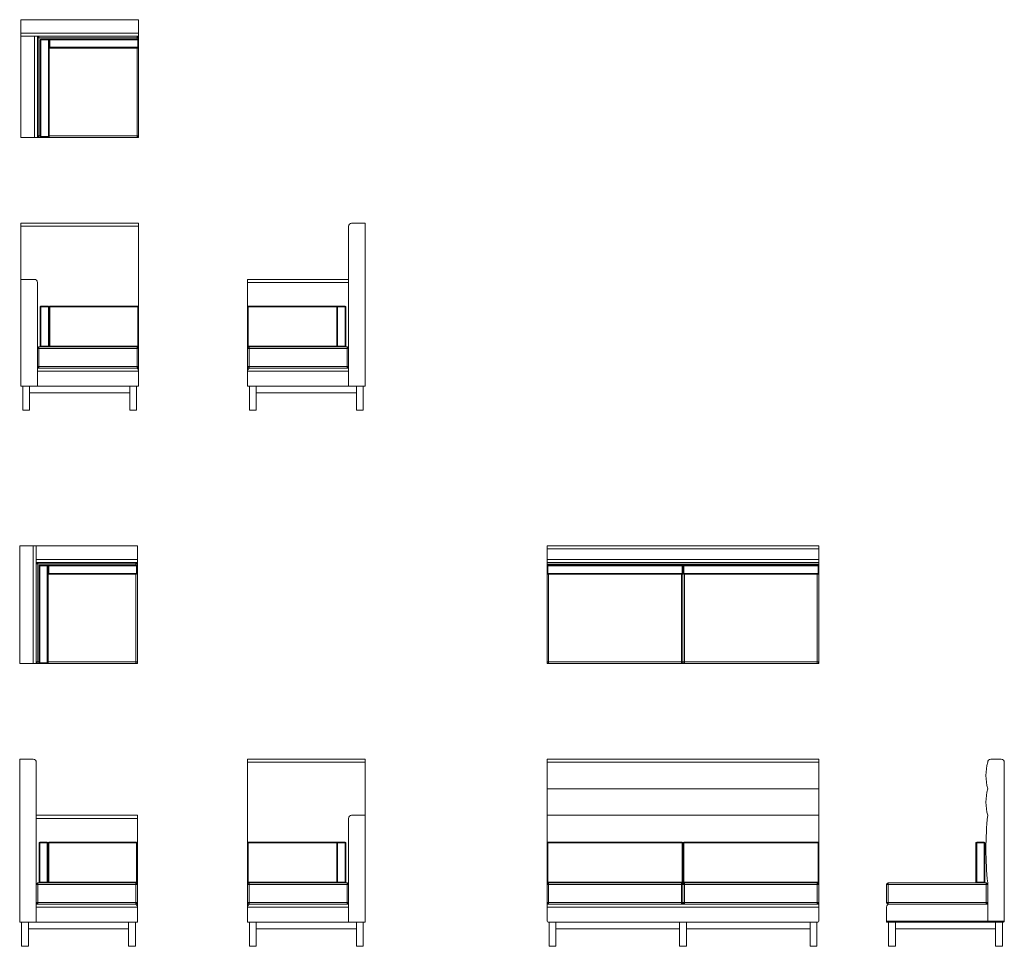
# Model space of a CAD drawing. Header units: millimetres. Extents: x 71 to 61091, y -7 to 19089.
# Tile 3 of 10: x 6887 to 13412, y 5893 to 12034. Entities that reach past the tile are written whole.
import ezdxf

# ---------------------------------------------------------------- set-up
doc = ezdxf.new("R2010")
doc.units = ezdxf.units.MM

msp = doc.modelspace()

# ---------------------------------------------------------------- linework, layer by layer
at = {"color": 7, "linetype": 'Continuous', "lineweight": 15}
for p, q in [((7674.9, 12033.8), (6894.9, 12033.8)), ((6894.9, 12033.8), (6894.9, 11943.8)), ((7674.9, 11943.8), (7674.9, 12033.8)), ((6894.9, 11943.8), (7674.9, 11943.8)), ((6894.9, 11923.8), (6894.9, 11943.8)), ((7674.9, 11943.8), (7674.9, 11923.8)), ((7674.9, 11923.8), (6894.9, 11923.8)), ((6894.9, 11253.8), (6894.9, 11923.8)), ((6984.9, 11253.8), (6984.9, 11923.8)), ((7004.9, 11923.8), (7004.9, 11253.8)), ((7004.9, 11913.8), (7014.9, 11913.8)), ((7014.9, 11923.8), (7014.9, 11913.8)), ((7664.9, 11913.8), (7014.9, 11913.8)), ((7014.9, 11913.8), (7014.9, 11263.8)), ((7022.9, 11258.8), (7022.9, 11900.8)), ((7022.9, 11900.8), (7027.9, 11900.8)), ((7027.9, 11905.8), (7077.9, 11905.8)), ((7027.9, 11900.8), (7027.9, 11905.8)), ((7027.9, 11900.8), (7027.9, 11258.8)), ((7077.9, 11900.8), (7027.9, 11900.8)), ((7077.9, 11905.8), (7077.9, 11900.8)), ((7077.9, 11258.8), (7077.9, 11900.8)), ((7077.9, 11900.8), (7082.9, 11900.8)), ((7082.9, 11900.8), (7087.9, 11900.8)), ((7082.9, 11850.8), (7082.9, 11900.8)), ((7082.9, 11900.8), (7082.9, 11258.8)), ((7087.9, 11900.8), (7087.9, 11905.8)), ((7087.9, 11905.8), (7669.9, 11905.8)), ((7087.9, 11900.8), (7087.9, 11850.8)), ((7669.9, 11900.8), (7087.9, 11900.8)), ((7664.9, 11913.8), (7664.9, 11923.8)), ((7664.9, 11913.8), (7674.9, 11913.8)), ((7669.9, 11900.8), (7669.9, 11905.8)), ((7669.9, 11850.8), (7669.9, 11900.8)), ((7669.9, 11900.8), (7674.9, 11900.8)), ((7674.9, 11923.8), (7674.9, 11913.8)), ((7674.9, 11913.8), (7674.9, 11900.8)), ((7674.9, 11900.8), (7674.9, 11850.8)), ((7087.9, 11850.8), (7082.9, 11850.8)), ((7087.9, 11850.8), (7669.9, 11850.8)), ((7087.9, 11845.8), (7087.9, 11850.8)), ((7669.9, 11845.8), (7087.9, 11845.8)), ((7674.9, 11850.8), (7669.9, 11850.8)), ((7669.9, 11845.8), (7669.9, 11850.8)), ((7674.9, 11850.8), (7674.9, 11263.8)), ((6894.9, 11253.8), (6984.9, 11253.8)), ((7004.9, 11253.8), (6984.9, 11253.8)), ((7004.9, 11263.8), (7014.9, 11263.8)), ((7014.9, 11253.8), (7004.9, 11253.8)), ((7014.9, 11253.8), (7014.9, 11263.8)), ((7027.9, 11253.8), (7014.9, 11253.8)), ((7022.9, 11258.8), (7027.9, 11258.8)), ((7027.9, 11258.8), (7077.9, 11258.8)), ((7027.9, 11253.8), (7027.9, 11258.8)), ((7077.9, 11253.8), (7027.9, 11253.8)), ((7077.9, 11258.8), (7082.9, 11258.8)), ((7077.9, 11258.8), (7077.9, 11253.8)), ((7664.9, 11253.8), (7077.9, 11253.8)), ((7664.9, 11263.8), (7674.9, 11263.8)), ((7664.9, 11263.8), (7664.9, 11253.8)), ((7674.9, 11253.8), (7664.9, 11253.8)), ((7674.9, 11253.8), (7672, 11256.7)), ((7674.9, 11263.8), (7674.9, 11253.8)), ((6894.9, 10685.2), (7674.9, 10685.2)), ((6894.9, 10665.2), (6894.9, 10685.2)), ((7674.9, 10665.2), (6894.9, 10665.2)), ((6894.9, 10313.2), (6894.9, 10665.2)), ((7674.9, 10685.2), (7674.9, 10665.2)), ((7674.9, 10665.2), (7674.9, 10130.2)), ((9067, 10665.2), (9067, 9605.2)), ((9087, 10685.2), (9177, 10685.2)), ((9177, 10685.2), (9177, 9605.2)), ((6894.9, 10313.2), (6894.9, 9605.2)), ((6894.9, 10313.2), (6984.9, 10313.2)), ((8397, 10293.2), (8397, 10313.2)), ((8397, 10313.2), (9067, 10313.2)), ((7004.9, 10293.2), (7004.9, 9605.2)), ((8397, 10293.2), (8397, 10130.2)), ((9067, 10293.2), (8397, 10293.2)), ((7027.9, 10130.2), (7022.9, 10130.2)), ((7022.9, 9870.2), (7022.9, 10130.2)), ((7027.9, 10130.2), (7027.9, 10135.2)), ((7027.9, 10135.2), (7077.9, 10135.2)), ((7027.9, 10130.2), (7027.9, 9870.2)), ((7077.9, 10130.2), (7027.9, 10130.2)), ((7077.9, 10135.2), (7077.9, 10130.2)), ((7082.9, 10130.2), (7077.9, 10130.2)), ((7077.9, 9870.2), (7077.9, 10130.2)), ((7087.9, 10130.2), (7082.9, 10130.2)), ((7082.9, 10130.2), (7082.9, 9870.2)), ((7087.9, 10130.2), (7087.9, 10135.2)), ((7087.9, 10135.2), (7669.9, 10135.2)), ((7087.9, 10130.2), (7087.9, 9870.2)), ((7669.9, 10130.2), (7087.9, 10130.2)), ((7669.9, 10130.2), (7669.9, 10135.2)), ((7669.9, 9870.2), (7669.9, 10130.2)), ((7674.9, 10130.2), (7669.9, 10130.2)), ((7674.9, 10130.2), (7674.9, 9870.2)), ((8397, 9870.2), (8397, 10130.2)), ((8402, 10130.2), (8397, 10130.2)), ((8402, 10135.2), (8994, 10135.2)), ((8402, 10135.2), (8402, 10130.2)), ((8402, 10130.2), (8402, 9870.2)), ((8994, 10130.2), (8989, 10130.2)), ((8989, 9870.2), (8989, 10130.2)), ((8994, 10135.2), (9044, 10135.2)), ((8994, 10130.2), (8994, 10135.2)), ((8994, 10130.2), (8994, 9870.2)), ((9044, 10130.2), (8994, 10130.2)), ((9044, 10135.2), (9044, 10130.2)), ((9044, 9870.2), (9044, 10130.2)), ((9049, 10130.2), (9044, 10130.2)), ((9049, 10130.2), (9049, 9870.2)), ((7004.9, 9855.2), (7014.9, 9855.2)), ((7014.9, 9855.2), (7014.9, 9865.2)), ((7014.9, 9865.2), (7027.9, 9865.2)), ((7014.9, 9855.2), (7014.9, 9735.2)), ((7664.9, 9855.2), (7014.9, 9855.2)), ((7027.9, 9870.2), (7022.9, 9870.2)), ((7027.9, 9865.2), (7027.9, 9870.2)), ((7027.9, 9870.2), (7077.9, 9870.2)), ((7077.9, 9865.2), (7027.9, 9865.2)), ((7077.9, 9870.2), (7077.9, 9865.2)), ((7082.9, 9870.2), (7077.9, 9870.2)), ((7077.9, 9865.2), (7664.9, 9865.2)), ((7087.9, 9870.2), (7082.9, 9870.2)), ((7087.9, 9870.2), (7669.9, 9870.2)), ((7087.9, 9865.2), (7087.9, 9870.2)), ((7669.9, 9865.2), (7664.9, 9865.2)), ((7664.9, 9865.2), (7664.9, 9855.2)), ((7664.9, 9735.2), (7664.9, 9855.2)), ((7664.9, 9855.2), (7674.9, 9855.2)), ((7674.9, 9870.2), (7669.9, 9870.2)), ((7669.9, 9865.2), (7669.9, 9870.2)), ((7674.9, 9870.2), (7674.9, 9855.2)), ((7674.9, 9855.2), (7674.9, 9735.2)), ((8402, 9870.2), (8397, 9870.2)), ((8397, 9870.2), (8397, 9855.2)), ((8397, 9735.2), (8397, 9855.2)), ((8397, 9855.2), (8407, 9855.2)), ((8402, 9870.2), (8402, 9865.2)), ((8407, 9865.2), (8402, 9865.2)), ((8407, 9865.2), (8994, 9865.2)), ((8407, 9865.2), (8407, 9855.2)), ((8407, 9855.2), (8407, 9735.2)), ((9057, 9855.2), (8407, 9855.2)), ((8994, 9870.2), (8989, 9870.2)), ((8994, 9865.2), (8994, 9870.2)), ((8994, 9870.2), (9044, 9870.2)), ((9044, 9865.2), (8994, 9865.2)), ((9044, 9870.2), (9044, 9865.2)), ((9049, 9870.2), (9044, 9870.2)), ((9044, 9865.2), (9057, 9865.2)), ((9057, 9865.2), (9057, 9855.2)), ((9057, 9735.2), (9057, 9855.2)), ((9057, 9855.2), (9067, 9855.2)), ((7004.9, 9735.2), (7014.9, 9735.2)), ((7004.9, 9725.2), (7014.9, 9725.2)), ((7014.9, 9725.2), (7014.9, 9735.2)), ((7014.9, 9735.2), (7664.9, 9735.2)), ((7664.9, 9725.2), (7014.9, 9725.2)), ((7664.9, 9735.2), (7664.9, 9725.2)), ((7664.9, 9735.2), (7674.9, 9735.2)), ((7674.9, 9735.2), (7674.9, 9705.2)), ((8397, 9735.2), (8407, 9735.2)), ((8397, 9735.2), (8397, 9705.2)), ((8407, 9735.2), (9057, 9735.2)), ((8407, 9735.2), (8407, 9725.2)), ((9057, 9725.2), (8407, 9725.2)), ((9057, 9735.2), (9067, 9735.2)), ((9057, 9735.2), (9057, 9725.2)), ((9057, 9725.2), (9067, 9725.2)), ((7674.9, 9705.2), (7004.9, 9705.2)), ((7004.9, 9705.2), (7004.9, 9605.2)), ((7674.9, 9705.2), (7674.9, 9605.2)), ((9067, 9705.2), (8397, 9705.2)), ((8397, 9705.2), (8397, 9605.2)), ((9067, 9705.2), (9067, 9605.2)), ((6894.9, 9605.2), (7004.9, 9605.2)), ((6907.9, 9605.2), (6907.9, 9445.2)), ((6952.9, 9605.2), (6952.9, 9560.2)), ((6952.9, 9605.2), (6952.9, 9445.2)), ((7004.9, 9605.2), (7674.9, 9605.2)), ((7616.9, 9605.2), (7616.9, 9560.2)), ((7616.9, 9605.2), (7616.9, 9445.2)), ((7661.9, 9605.2), (7661.9, 9445.2)), ((8397, 9605.2), (9067, 9605.2)), ((8410, 9605.2), (8410, 9445.2)), ((8455, 9560.2), (8455, 9605.2)), ((8455, 9605.2), (8455, 9445.2)), ((9067, 9605.2), (9177, 9605.2)), ((9119, 9560.2), (9119, 9605.2)), ((9119, 9605.2), (9119, 9445.2)), ((9164, 9605.2), (9164, 9445.2)), ((7616.9, 9560.2), (6952.9, 9560.2)), ((8455, 9560.2), (9119, 9560.2)), ((6907.9, 9445.2), (6952.9, 9445.2)), ((7616.9, 9445.2), (7661.9, 9445.2)), ((8410, 9445.2), (8455, 9445.2)), ((9119, 9445.2), (9164, 9445.2)), ((6887.2, 8547.8), (6887.2, 7767.8)), ((6977.2, 8547.8), (6887.2, 8547.8)), ((6977.2, 7767.8), (6977.2, 8547.8)), ((6977.2, 8547.8), (6997.2, 8547.8)), ((6997.2, 8547.8), (6997.2, 7767.8)), ((6997.2, 8547.8), (7667.2, 8547.8)), ((7667.2, 8547.8), (7667.2, 8457.8)), ((10382.3, 8527.8), (10382.3, 8547.8)), ((10382.3, 8547.8), (12182.3, 8547.8)), ((12182.3, 8547.8), (12182.3, 8527.8)), ((10382.3, 8527.8), (10382.3, 8457.8)), ((12182.3, 8527.8), (10382.3, 8527.8)), ((12182.3, 8457.8), (12182.3, 8527.8)), ((6997.2, 8457.8), (7667.2, 8457.8)), ((7667.2, 8437.8), (6997.2, 8437.8)), ((6997.2, 8427.8), (7007.2, 8427.8)), ((7007.2, 8437.8), (7007.2, 8427.8)), ((7657.2, 8427.8), (7007.2, 8427.8)), ((7007.2, 8427.8), (7007.2, 7777.8)), ((7020.2, 8419.8), (7070.2, 8419.8)), ((7020.2, 8414.8), (7020.2, 8419.8)), ((7070.2, 8419.8), (7070.2, 8414.8)), ((7080.2, 8414.8), (7080.2, 8419.8)), ((7080.2, 8419.8), (7662.2, 8419.8)), ((7657.2, 8427.8), (7657.2, 8437.8)), ((7657.2, 8427.8), (7667.2, 8427.8)), ((7662.2, 8414.8), (7662.2, 8419.8)), ((7667.2, 8457.8), (7667.2, 8437.8)), ((7667.2, 8437.8), (7667.2, 8427.8)), ((7667.2, 8427.8), (7667.2, 8414.8)), ((10382.3, 8457.8), (12182.3, 8457.8)), ((10382.3, 8437.8), (10382.3, 8457.8)), ((12182.3, 8437.8), (10382.3, 8437.8)), ((10382.3, 8425.8), (10382.3, 8437.8)), ((10382.3, 8425.8), (12182.3, 8425.8)), ((10382.3, 8414.8), (10382.3, 8425.8)), ((10387.3, 8419.8), (11277.3, 8419.8)), ((10387.3, 8419.8), (10387.3, 8414.8)), ((11277.3, 8419.8), (11277.3, 8414.8)), ((11282.3, 8425.8), (11282.3, 8414.8)), ((11287.3, 8419.8), (11287.3, 8414.8)), ((11287.3, 8419.8), (12177.3, 8419.8)), ((11292.3, 8437.8), (12172.3, 8437.8)), ((12177.3, 8419.8), (12177.3, 8414.8)), ((12182.3, 8457.8), (12182.3, 8437.8)), ((12182.3, 8425.8), (12182.3, 8437.8)), ((12182.3, 8425.8), (12182.3, 8414.8)), ((7015.2, 7772.8), (7015.2, 8414.8)), ((7015.2, 8414.8), (7020.2, 8414.8)), ((7020.2, 8414.8), (7020.2, 7772.8)), ((7070.2, 8414.8), (7020.2, 8414.8)), ((7070.2, 7772.8), (7070.2, 8414.8)), ((7070.2, 8414.8), (7075.2, 8414.8)), ((7075.2, 8414.8), (7080.2, 8414.8)), ((7075.2, 8364.8), (7075.2, 8414.8)), ((7075.2, 8414.8), (7075.2, 7772.8)), ((7080.2, 8364.8), (7075.2, 8364.8)), ((7080.2, 8414.8), (7080.2, 8364.8)), ((7662.2, 8414.8), (7080.2, 8414.8)), ((7080.2, 8364.8), (7662.2, 8364.8)), ((7080.2, 8359.8), (7080.2, 8364.8)), ((7662.2, 8359.8), (7080.2, 8359.8)), ((7662.2, 8364.8), (7662.2, 8414.8)), ((7662.2, 8414.8), (7667.2, 8414.8)), ((7667.2, 8364.8), (7662.2, 8364.8)), ((7662.2, 8359.8), (7662.2, 8364.8)), ((7667.2, 8414.8), (7667.2, 8364.8)), ((7667.2, 8364.8), (7667.2, 7777.8)), ((10382.3, 8364.8), (10382.3, 8414.8)), ((10382.3, 8414.8), (10387.3, 8414.8)), ((10387.3, 8364.8), (10382.3, 8364.8)), ((10382.3, 7777.8), (10382.3, 8364.8)), ((10387.3, 8414.8), (10387.3, 8364.8)), ((11277.3, 8414.8), (10387.3, 8414.8)), ((10387.3, 8364.8), (11277.3, 8364.8)), ((10387.3, 8364.8), (10387.3, 8359.8)), ((11277.3, 8359.8), (10387.3, 8359.8)), ((11277.3, 8414.8), (11282.3, 8414.8)), ((11277.3, 8364.8), (11277.3, 8414.8)), ((11282.3, 8364.8), (11277.3, 8364.8)), ((11277.3, 8364.8), (11277.3, 8359.8)), ((11282.3, 8414.8), (11282.3, 8364.8)), ((11282.3, 8414.8), (11287.3, 8414.8)), ((11287.3, 8364.8), (11282.3, 8364.8)), ((11282.3, 8364.8), (11282.3, 7777.8)), ((11287.3, 8414.8), (11287.3, 8364.8)), ((12177.3, 8414.8), (11287.3, 8414.8)), ((11287.3, 8364.8), (12177.3, 8364.8)), ((11287.3, 8364.8), (11287.3, 8359.8)), ((12177.3, 8359.8), (11287.3, 8359.8)), ((12177.3, 8364.8), (12177.3, 8414.8)), ((12177.3, 8414.8), (12182.3, 8414.8)), ((12182.3, 8364.8), (12177.3, 8364.8)), ((12177.3, 8364.8), (12177.3, 8359.8)), ((12182.3, 8414.8), (12182.3, 8364.8)), ((12182.3, 8364.8), (12182.3, 7777.8)), ((6887.2, 7767.8), (6977.2, 7767.8)), ((6997.2, 7767.8), (6977.2, 7767.8)), ((6997.2, 7777.8), (7007.2, 7777.8)), ((7007.2, 7767.8), (6997.2, 7767.8)), ((7007.2, 7767.8), (7007.2, 7777.8)), ((7020.2, 7767.8), (7007.2, 7767.8)), ((7015.2, 7772.8), (7020.2, 7772.8)), ((7020.2, 7772.8), (7070.2, 7772.8)), ((7020.2, 7767.8), (7020.2, 7772.8)), ((7070.2, 7767.8), (7020.2, 7767.8)), ((7070.2, 7772.8), (7075.2, 7772.8)), ((7070.2, 7772.8), (7070.2, 7767.8)), ((7657.2, 7767.8), (7070.2, 7767.8)), ((7657.2, 7777.8), (7667.2, 7777.8)), ((7657.2, 7777.8), (7657.2, 7767.8)), ((7667.2, 7767.8), (7657.2, 7767.8)), ((7667.2, 7767.8), (7664.3, 7770.7)), ((7667.2, 7777.8), (7667.2, 7767.8)), ((10392.3, 7777.8), (10382.3, 7777.8)), ((10382.3, 7767.8), (10382.3, 7777.8)), ((10392.3, 7767.8), (10382.3, 7767.8)), ((10392.3, 7777.8), (11272.3, 7777.8)), ((10392.3, 7777.8), (10392.3, 7767.8)), ((11272.3, 7767.8), (10392.3, 7767.8)), ((11282.3, 7777.8), (11272.3, 7777.8)), ((11272.3, 7777.8), (11272.3, 7767.8)), ((11292.3, 7767.8), (11272.3, 7767.8)), ((11292.3, 7777.8), (11282.3, 7777.8)), ((11292.3, 7777.8), (12172.3, 7777.8)), ((11292.3, 7777.8), (11292.3, 7767.8)), ((12172.3, 7767.8), (11292.3, 7767.8)), ((12182.3, 7777.8), (12172.3, 7777.8)), ((12172.3, 7777.8), (12172.3, 7767.8)), ((12182.3, 7767.8), (12172.3, 7767.8)), ((12182.3, 7777.8), (12182.3, 7767.8)), ((6887.2, 7133.5), (6887.2, 6053.5)), ((6887.2, 7133.5), (6977.2, 7133.5)), ((6997.2, 7113.5), (6997.2, 6053.5)), ((8397, 7133.5), (9177, 7133.5)), ((8397, 7113.5), (8397, 7133.5)), ((9177, 7113.5), (8397, 7113.5)), ((8397, 7113.5), (8397, 6578.5)), ((9177, 7133.5), (9177, 7113.5)), ((9177, 7113.5), (9177, 6761.5)), ((10382.3, 7133.5), (12182.3, 7133.5)), ((10382.3, 7113.5), (10382.3, 7133.5)), ((12182.3, 7113.5), (10382.3, 7113.5)), ((10382.3, 6937.5), (10382.3, 7113.5)), ((12182.3, 7133.5), (12182.3, 7113.5)), ((12182.3, 6937.5), (12182.3, 7113.5)), ((13321.8, 7133.5), (13391.8, 7133.5)), ((13411.8, 7113.5), (13411.8, 6059.5)), ((12182.3, 6937.5), (10382.3, 6937.5)), ((10382.3, 6761.5), (10382.3, 6937.5)), ((12182.3, 6761.5), (12182.3, 6937.5)), ((6997.2, 6761.5), (7667.2, 6761.5)), ((7667.2, 6741.5), (6997.2, 6741.5)), ((7667.2, 6761.5), (7667.2, 6741.5)), ((7667.2, 6741.5), (7667.2, 6578.5)), ((9067, 6741.5), (9067, 6053.5)), ((9177, 6761.5), (9087, 6761.5)), ((9177, 6761.5), (9177, 6053.5)), ((12182.3, 6761.5), (10382.3, 6761.5)), ((10382.3, 6578.5), (10382.3, 6761.5)), ((12182.3, 6578.5), (12182.3, 6761.5)), ((7020.2, 6578.5), (7015.2, 6578.5)), ((7015.2, 6318.5), (7015.2, 6578.5)), ((7020.2, 6578.5), (7020.2, 6583.5)), ((7020.2, 6583.5), (7070.2, 6583.5)), ((7020.2, 6578.5), (7020.2, 6318.5)), ((7070.2, 6578.5), (7020.2, 6578.5)), ((7070.2, 6583.5), (7070.2, 6578.5)), ((7075.2, 6578.5), (7070.2, 6578.5)), ((7070.2, 6318.5), (7070.2, 6578.5)), ((7080.2, 6578.5), (7075.2, 6578.5)), ((7075.2, 6578.5), (7075.2, 6318.5)), ((7080.2, 6578.5), (7080.2, 6583.5)), ((7080.2, 6583.5), (7662.2, 6583.5)), ((7080.2, 6578.5), (7080.2, 6318.5)), ((7662.2, 6578.5), (7080.2, 6578.5)), ((7662.2, 6578.5), (7662.2, 6583.5)), ((7662.2, 6318.5), (7662.2, 6578.5)), ((7667.2, 6578.5), (7662.2, 6578.5)), ((7667.2, 6578.5), (7667.2, 6318.5)), ((8402, 6578.5), (8397, 6578.5)), ((8397, 6318.5), (8397, 6578.5)), ((8402, 6583.5), (8994, 6583.5)), ((8402, 6583.5), (8402, 6578.5)), ((8402, 6578.5), (8402, 6318.5)), ((8994, 6578.5), (8989, 6578.5)), ((8989, 6318.5), (8989, 6578.5)), ((8994, 6583.5), (9044, 6583.5)), ((8994, 6578.5), (8994, 6583.5)), ((8994, 6578.5), (8994, 6318.5)), ((9044, 6578.5), (8994, 6578.5)), ((9044, 6583.5), (9044, 6578.5)), ((9044, 6318.5), (9044, 6578.5)), ((9049, 6578.5), (9044, 6578.5)), ((9049, 6578.5), (9049, 6318.5)), ((10387.3, 6578.5), (10382.3, 6578.5)), ((10382.3, 6318.5), (10382.3, 6578.5)), ((10387.3, 6583.5), (10387.3, 6578.5)), ((10387.3, 6583.5), (11277.3, 6583.5)), ((11277.3, 6578.5), (10387.3, 6578.5)), ((10387.3, 6578.5), (10387.3, 6318.5)), ((11277.3, 6583.5), (11277.3, 6578.5)), ((11282.3, 6578.5), (11277.3, 6578.5)), ((11277.3, 6318.5), (11277.3, 6578.5)), ((11282.3, 6578.5), (11282.3, 6318.5)), ((11287.3, 6578.5), (11282.3, 6578.5)), ((11287.3, 6583.5), (11287.3, 6578.5)), ((11287.3, 6583.5), (12177.3, 6583.5)), ((12177.3, 6578.5), (11287.3, 6578.5)), ((11287.3, 6578.5), (11287.3, 6318.5)), ((12177.3, 6583.5), (12177.3, 6578.5)), ((12182.3, 6578.5), (12177.3, 6578.5)), ((12177.3, 6318.5), (12177.3, 6578.5)), ((12182.3, 6578.5), (12182.3, 6318.5)), ((13223.8, 6318.5), (13223.8, 6578.5)), ((13228.8, 6578.5), (13223.8, 6578.5)), ((13228.8, 6578.5), (13228.8, 6583.5)), ((13228.8, 6583.5), (13278.8, 6583.5)), ((13228.8, 6578.5), (13228.8, 6318.5)), ((13278.8, 6578.5), (13228.8, 6578.5)), ((13278.8, 6583.5), (13278.8, 6578.5)), ((13278.8, 6318.5), (13278.8, 6578.5)), ((13283.8, 6578.5), (13278.8, 6578.5)), ((13283.8, 6578.5), (13283.8, 6318.5)), ((6997.2, 6303.5), (7007.2, 6303.5)), ((7007.2, 6303.5), (7007.2, 6313.5)), ((7007.2, 6313.5), (7020.2, 6313.5)), ((7007.2, 6303.5), (7007.2, 6183.5)), ((7657.2, 6303.5), (7007.2, 6303.5)), ((7020.2, 6318.5), (7015.2, 6318.5)), ((7020.2, 6313.5), (7020.2, 6318.5)), ((7020.2, 6318.5), (7070.2, 6318.5)), ((7070.2, 6313.5), (7020.2, 6313.5)), ((7070.2, 6318.5), (7070.2, 6313.5)), ((7075.2, 6318.5), (7070.2, 6318.5)), ((7070.2, 6313.5), (7657.2, 6313.5)), ((7080.2, 6318.5), (7075.2, 6318.5)), ((7080.2, 6318.5), (7662.2, 6318.5)), ((7080.2, 6313.5), (7080.2, 6318.5)), ((7662.2, 6313.5), (7657.2, 6313.5)), ((7657.2, 6313.5), (7657.2, 6303.5)), ((7657.2, 6183.5), (7657.2, 6303.5)), ((7657.2, 6303.5), (7667.2, 6303.5)), ((7667.2, 6318.5), (7662.2, 6318.5)), ((7662.2, 6313.5), (7662.2, 6318.5)), ((7667.2, 6318.5), (7667.2, 6303.5)), ((7667.2, 6303.5), (7667.2, 6183.5)), ((8402, 6318.5), (8397, 6318.5)), ((8397, 6318.5), (8397, 6303.5)), ((8397, 6303.5), (8407, 6303.5)), ((8397, 6183.5), (8397, 6303.5)), ((8402, 6318.5), (8402, 6313.5)), ((8407, 6313.5), (8402, 6313.5)), ((8407, 6313.5), (8994, 6313.5)), ((8407, 6313.5), (8407, 6303.5)), ((8407, 6303.5), (8407, 6183.5)), ((9057, 6303.5), (8407, 6303.5)), ((8994, 6318.5), (8989, 6318.5)), ((8994, 6313.5), (8994, 6318.5)), ((8994, 6318.5), (9044, 6318.5)), ((9044, 6313.5), (8994, 6313.5)), ((9044, 6318.5), (9044, 6313.5)), ((9049, 6318.5), (9044, 6318.5)), ((9044, 6313.5), (9057, 6313.5)), ((9057, 6313.5), (9057, 6303.5)), ((9057, 6183.5), (9057, 6303.5)), ((9057, 6303.5), (9067, 6303.5)), ((10387.3, 6318.5), (10382.3, 6318.5)), ((10382.3, 6313.5), (10382.3, 6318.5)), ((10387.3, 6313.5), (10382.3, 6313.5)), ((10382.3, 6313.5), (10382.3, 6303.5)), ((10392.3, 6303.5), (10382.3, 6303.5)), ((10382.3, 6183.5), (10382.3, 6303.5)), ((10387.3, 6318.5), (11277.3, 6318.5)), ((10387.3, 6318.5), (10387.3, 6313.5)), ((10392.3, 6313.5), (10387.3, 6313.5)), ((10392.3, 6313.5), (11272.3, 6313.5)), ((10392.3, 6313.5), (10392.3, 6303.5)), ((10392.3, 6303.5), (10392.3, 6183.5)), ((11272.3, 6303.5), (10392.3, 6303.5)), ((11277.3, 6313.5), (11272.3, 6313.5)), ((11272.3, 6313.5), (11272.3, 6303.5)), ((11272.3, 6183.5), (11272.3, 6303.5)), ((11282.3, 6303.5), (11272.3, 6303.5)), ((11282.3, 6318.5), (11277.3, 6318.5)), ((11277.3, 6318.5), (11277.3, 6313.5)), ((11287.3, 6313.5), (11277.3, 6313.5)), ((11287.3, 6318.5), (11282.3, 6318.5)), ((11282.3, 6303.5), (11282.3, 6183.5)), ((11292.3, 6303.5), (11282.3, 6303.5)), ((11287.3, 6318.5), (12177.3, 6318.5)), ((11287.3, 6318.5), (11287.3, 6313.5)), ((11292.3, 6313.5), (11287.3, 6313.5)), ((11292.3, 6313.5), (12172.3, 6313.5)), ((11292.3, 6313.5), (11292.3, 6303.5)), ((12172.3, 6303.5), (11292.3, 6303.5)), ((11292.3, 6303.5), (11292.3, 6183.5)), ((12177.3, 6313.5), (12172.3, 6313.5)), ((12172.3, 6313.5), (12172.3, 6303.5)), ((12182.3, 6303.5), (12172.3, 6303.5)), ((12172.3, 6183.5), (12172.3, 6303.5)), ((12182.3, 6318.5), (12177.3, 6318.5)), ((12177.3, 6318.5), (12177.3, 6313.5)), ((12182.3, 6313.5), (12177.3, 6313.5)), ((12182.3, 6313.5), (12182.3, 6318.5)), ((12182.3, 6313.5), (12182.3, 6303.5)), ((12182.3, 6303.5), (12182.3, 6183.5)), ((12641.8, 6303.5), (12631.8, 6303.5)), ((12631.8, 6183.5), (12631.8, 6303.5)), ((12641.8, 6303.5), (12641.8, 6313.5)), ((12641.8, 6313.5), (13228.8, 6313.5)), ((13291.8, 6303.5), (12641.8, 6303.5)), ((12641.8, 6303.5), (12641.8, 6183.5)), ((13228.8, 6318.5), (13223.8, 6318.5)), ((13228.8, 6318.5), (13278.8, 6318.5)), ((13228.8, 6318.5), (13228.8, 6313.5)), ((13278.8, 6313.5), (13228.8, 6313.5)), ((13283.8, 6318.5), (13278.8, 6318.5)), ((13278.8, 6313.5), (13278.8, 6318.5)), ((13278.8, 6313.5), (13291.8, 6313.5)), ((13291.8, 6313.5), (13291.8, 6303.5)), ((13301.8, 6303.5), (13291.8, 6303.5)), ((13291.8, 6183.5), (13291.8, 6303.5)), ((13301.8, 6313.5), (13301.8, 6059.5)), ((6997.2, 6183.5), (7007.2, 6183.5)), ((6997.2, 6173.5), (7007.2, 6173.5)), ((7667.2, 6153.5), (6997.2, 6153.5)), ((6997.2, 6153.5), (6997.2, 6053.5)), ((7007.2, 6173.5), (7007.2, 6183.5)), ((7007.2, 6183.5), (7657.2, 6183.5)), ((7657.2, 6173.5), (7007.2, 6173.5)), ((7657.2, 6183.5), (7657.2, 6173.5)), ((7657.2, 6183.5), (7667.2, 6183.5)), ((7667.2, 6183.5), (7667.2, 6153.5)), ((7667.2, 6153.5), (7667.2, 6053.5)), ((8397, 6183.5), (8407, 6183.5)), ((8397, 6183.5), (8397, 6153.5)), ((9067, 6153.5), (8397, 6153.5)), ((8397, 6153.5), (8397, 6053.5)), ((8407, 6183.5), (9057, 6183.5)), ((8407, 6183.5), (8407, 6173.5)), ((9057, 6173.5), (8407, 6173.5)), ((9057, 6183.5), (9067, 6183.5)), ((9057, 6183.5), (9057, 6173.5)), ((9057, 6173.5), (9067, 6173.5)), ((9067, 6153.5), (9067, 6053.5)), ((10392.3, 6183.5), (10382.3, 6183.5)), ((10382.3, 6183.5), (10382.3, 6173.5)), ((10382.3, 6173.5), (10392.3, 6173.5)), ((10382.3, 6153.5), (10382.3, 6173.5)), ((10382.3, 6153.5), (10382.3, 6059.5)), ((12182.3, 6153.5), (10382.3, 6153.5)), ((10392.3, 6183.5), (11272.3, 6183.5)), ((10392.3, 6183.5), (10392.3, 6173.5)), ((11272.3, 6173.5), (10392.3, 6173.5)), ((11272.3, 6183.5), (11272.3, 6173.5)), ((11282.3, 6183.5), (11272.3, 6183.5)), ((11272.3, 6173.5), (11292.3, 6173.5)), ((11292.3, 6183.5), (11282.3, 6183.5)), ((11292.3, 6183.5), (12172.3, 6183.5)), ((11292.3, 6183.5), (11292.3, 6173.5)), ((12172.3, 6173.5), (11292.3, 6173.5)), ((12172.3, 6183.5), (12172.3, 6173.5)), ((12182.3, 6183.5), (12172.3, 6183.5)), ((12172.3, 6173.5), (12182.3, 6173.5)), ((12182.3, 6183.5), (12182.3, 6173.5)), ((12182.3, 6173.5), (12182.3, 6153.5)), ((12182.3, 6153.5), (12182.3, 6059.5)), ((12641.8, 6183.5), (12631.8, 6183.5)), ((12631.8, 6153.5), (12631.8, 6059.5)), ((12641.8, 6183.5), (13291.8, 6183.5)), ((12641.8, 6183.5), (12641.8, 6173.5)), ((12651.8, 6173.5), (12641.8, 6173.5)), ((12651.8, 6173.5), (13301.8, 6173.5)), ((13301.8, 6183.5), (13291.8, 6183.5)), ((13291.8, 6173.5), (13291.8, 6183.5)), ((13301.8, 6173.5), (13301.8, 6059.5)), ((6887.2, 6053.5), (6997.2, 6053.5)), ((6900.2, 6053.5), (6900.2, 5893.5)), ((6945.2, 6053.5), (6945.2, 6008.5)), ((6945.2, 6053.5), (6945.2, 5893.5)), ((7609.2, 6008.5), (6945.2, 6008.5)), ((6997.2, 6053.5), (7667.2, 6053.5)), ((7609.2, 6053.5), (7609.2, 6008.5)), ((7609.2, 6053.5), (7609.2, 5893.5)), ((7654.2, 6053.5), (7654.2, 5893.5)), ((8397, 6053.5), (9067, 6053.5)), ((8410, 6053.5), (8410, 5893.5)), ((8455, 6008.5), (8455, 6053.5)), ((8455, 6053.5), (8455, 5893.5)), ((8455, 6008.5), (9119, 6008.5)), ((9067, 6053.5), (9177, 6053.5)), ((9119, 6008.5), (9119, 6053.5)), ((9119, 6053.5), (9119, 5893.5)), ((9164, 6053.5), (9164, 5893.5)), ((10388.3, 6053.5), (12176.3, 6053.5)), ((10395.3, 6053.5), (10395.3, 5893.5)), ((10440.3, 6053.5), (10440.3, 6008.5)), ((10440.3, 6053.5), (10440.3, 5893.5)), ((11259.8, 6008.5), (10440.3, 6008.5)), ((11259.8, 6053.5), (11259.8, 6008.5)), ((11259.8, 6053.5), (11259.8, 5893.5)), ((11304.8, 6053.5), (11304.8, 6008.5)), ((11304.8, 6053.5), (11304.8, 5893.5)), ((12124.3, 6008.5), (11304.8, 6008.5)), ((12124.3, 6053.5), (12124.3, 6008.5)), ((12124.3, 6053.5), (12124.3, 5893.5)), ((12169.3, 6053.5), (12169.3, 5893.5)), ((12631.8, 6059.5), (13301.8, 6059.5)), ((12631.8, 6053.5), (12631.8, 6059.5)), ((13301.8, 6053.5), (12631.8, 6053.5)), ((12644.8, 6053.5), (12644.8, 5893.5)), ((12689.8, 6008.5), (12689.8, 6053.5)), ((12689.8, 6053.5), (12689.8, 5893.5)), ((13353.8, 6008.5), (12689.8, 6008.5)), ((13301.8, 6059.5), (13301.8, 6053.5)), ((13301.8, 6059.5), (13411.8, 6059.5)), ((13405.8, 6053.5), (13301.8, 6053.5)), ((13353.8, 6008.5), (13353.8, 6053.5)), ((13353.8, 6053.5), (13353.8, 5893.5)), ((13398.8, 6053.5), (13398.8, 5893.5)), ((6900.2, 5893.5), (6945.2, 5893.5)), ((7609.2, 5893.5), (7654.2, 5893.5)), ((8410, 5893.5), (8455, 5893.5)), ((9119, 5893.5), (9164, 5893.5)), ((10395.3, 5893.5), (10440.3, 5893.5)), ((11259.8, 5893.5), (11304.8, 5893.5)), ((12124.3, 5893.5), (12169.3, 5893.5)), ((12644.8, 5893.5), (12689.8, 5893.5)), ((13353.8, 5893.5), (13398.8, 5893.5))]:
    msp.add_line(p, q, dxfattribs=at)
at = {"color": 8, "linetype": 'Continuous', "lineweight": 15}
for p, q in [((7664.9, 11905.8), (7664.9, 11913.8)), ((7664.9, 11263.8), (7664.9, 11845.8)), ((7014.9, 11263.8), (7022.9, 11263.8)), ((7082.9, 11263.8), (7664.9, 11263.8)), ((8989, 10130.2), (8402, 10130.2)), ((8402, 9870.2), (8989, 9870.2)), ((7657.2, 8419.8), (7657.2, 8427.8)), ((10392.3, 8425.8), (10392.3, 8419.8)), ((11272.3, 8419.8), (11272.3, 8425.8)), ((11292.3, 8425.8), (11292.3, 8419.8)), ((12172.3, 8419.8), (12172.3, 8425.8)), ((7657.2, 7777.8), (7657.2, 8359.8)), ((10392.3, 8359.8), (10392.3, 7777.8)), ((11272.3, 7777.8), (11272.3, 8359.8)), ((11292.3, 8359.8), (11292.3, 7777.8)), ((12172.3, 7777.8), (12172.3, 8359.8)), ((7007.2, 7777.8), (7015.2, 7777.8)), ((7075.2, 7777.8), (7657.2, 7777.8)), ((8989, 6578.5), (8402, 6578.5)), ((8402, 6318.5), (8989, 6318.5))]:
    msp.add_line(p, q, dxfattribs=at)
at = {"color": 7, "linetype": 'Continuous', "lineweight": 15}
for centre, radius, start, end in [((7014.9, 11913.8), 10, 90, 180), ((7027.9, 11900.8), 5, 90, 180), ((7077.9, 11900.8), 5, 0, 90), ((7087.9, 11900.8), 5, 90, 180), ((7664.9, 11913.8), 10, 0, 90), ((7669.9, 11900.8), 5, 0, 90), ((7087.9, 11850.8), 5, 180, 270), ((7669.9, 11850.8), 5, 270, 0), ((7014.9, 11263.8), 10, 180, 270), ((7027.9, 11258.8), 5, 180, 270), ((7077.9, 11258.8), 5, 270, 0), ((7664.9, 11263.8), 10, 270, 0), ((9087, 10665.2), 20, 90, 180), ((6984.9, 10293.2), 20, 0, 90), ((7027.9, 10130.2), 5, 90, 180), ((7077.9, 10130.2), 5, 0, 90), ((7087.9, 10130.2), 5, 90, 180), ((7669.9, 10130.2), 5, 0, 90), ((8402, 10130.2), 5, 90, 180), ((8994, 10130.2), 5, 90, 180), ((9044, 10130.2), 5, 0, 90), ((7014.9, 9855.2), 10, 90, 180), ((7027.9, 9870.2), 5, 180, 270), ((7077.9, 9870.2), 5, 270, 0), ((7087.9, 9870.2), 5, 180, 270), ((7664.9, 9855.2), 10, 0, 90), ((7669.9, 9870.2), 5, 270, 0), ((8402, 9870.2), 5, 180, 270), ((8407, 9855.2), 10, 90, 180), ((8994, 9870.2), 5, 180, 270), ((9044, 9870.2), 5, 270, 0), ((9057, 9855.2), 10, 0, 90), ((7014.9, 9735.2), 10, 180, 270), ((7654.9, 9705.2), 20, 0, 90), ((7664.9, 9735.2), 10, 270, 0), ((8407, 9735.2), 10, 180, 270), ((8417, 9705.2), 20, 90, 180), ((9057, 9735.2), 10, 270, 0), ((7007.2, 8427.8), 10, 90, 180), ((7020.2, 8414.8), 5, 90, 180), ((7070.2, 8414.8), 5, 0, 90), ((7080.2, 8414.8), 5, 90, 180), ((7657.2, 8427.8), 10, 0, 90), ((7662.2, 8414.8), 5, 0, 90), ((10387.3, 8414.8), 5, 90, 180), ((11277.3, 8414.8), 5, 0, 90), ((11287.3, 8414.8), 5, 90, 180), ((12177.3, 8414.8), 5, 0, 90), ((7080.2, 8364.8), 5, 180, 270), ((7662.2, 8364.8), 5, 270, 0), ((10387.3, 8364.8), 5, 180, 270), ((11277.3, 8364.8), 5, 270, 0), ((11287.3, 8364.8), 5, 180, 270), ((12177.3, 8364.8), 5, 270, 0), ((7007.2, 7777.8), 10, 180, 270), ((7020.2, 7772.8), 5, 180, 270), ((7070.2, 7772.8), 5, 270, 0), ((7657.2, 7777.8), 10, 270, 0), ((10392.3, 7777.8), 10, 180, 270), ((11272.3, 7777.8), 10, 270, 0), ((11292.3, 7777.8), 10, 180, 270), ((12172.3, 7777.8), 10, 270, 0), ((6977.2, 7113.5), 20, 0, 90), ((13618.5, 7025.5), 328.7, 164.46967, 195.53033), ((13321.8, 7113.5), 20, 90, 180), ((13391.8, 7113.5), 20, 0, 90), ((13618.5, 6849.5), 328.7, 164.46967, 195.53033), ((9087, 6741.5), 20, 90, 180), ((15386.5, 6537.5), 2096.7, 173.86703, 186.13297), ((7020.2, 6578.5), 5, 90, 180), ((7070.2, 6578.5), 5, 0, 90), ((7080.2, 6578.5), 5, 90, 180), ((7662.2, 6578.5), 5, 0, 90), ((8402, 6578.5), 5, 90, 180), ((8994, 6578.5), 5, 90, 180), ((9044, 6578.5), 5, 0, 90), ((10387.3, 6578.5), 5, 90, 180), ((11277.3, 6578.5), 5, 0, 90), ((11287.3, 6578.5), 5, 90, 180), ((12177.3, 6578.5), 5, 0, 90), ((13228.8, 6578.5), 5, 90, 180), ((13278.8, 6578.5), 5, 0, 90), ((7007.2, 6303.5), 10, 90, 180), ((7020.2, 6318.5), 5, 180, 270), ((7070.2, 6318.5), 5, 270, 0), ((7080.2, 6318.5), 5, 180, 270), ((7657.2, 6303.5), 10, 0, 90), ((7662.2, 6318.5), 5, 270, 0), ((8402, 6318.5), 5, 180, 270), ((8407, 6303.5), 10, 90, 180), ((8994, 6318.5), 5, 180, 270), ((9044, 6318.5), 5, 270, 0), ((9057, 6303.5), 10, 0, 90), ((10387.3, 6318.5), 5, 180, 270), ((10392.3, 6303.5), 10, 90, 180), ((11272.3, 6303.5), 10, 0, 90), ((11277.3, 6318.5), 5, 270, 0), ((11287.3, 6318.5), 5, 180, 270), ((11292.3, 6303.5), 10, 90, 180), ((12172.3, 6303.5), 10, 0, 90), ((12177.3, 6318.5), 5, 270, 0), ((12641.8, 6303.5), 10, 90, 180), ((13228.8, 6318.5), 5, 180, 270), ((13278.8, 6318.5), 5, 270, 0), ((13291.8, 6303.5), 10, 0, 90), ((7007.2, 6183.5), 10, 180, 270), ((7647.2, 6153.5), 20, 0, 90), ((7657.2, 6183.5), 10, 270, 0), ((8407, 6183.5), 10, 180, 270), ((8417, 6153.5), 20, 90, 180), ((9057, 6183.5), 10, 270, 0), ((10392.3, 6183.5), 10, 180, 270), ((11272.3, 6183.5), 10, 270, 0), ((11292.3, 6183.5), 10, 180, 270), ((12172.3, 6183.5), 10, 270, 0), ((12641.8, 6183.5), 10, 180, 270), ((12651.8, 6153.5), 20, 90, 180), ((13291.8, 6183.5), 10, 270, 0), ((10388.3, 6059.5), 6, 180, 270), ((12176.3, 6059.5), 6, 270, 0), ((13405.8, 6059.5), 6, 270, 0)]:
    msp.add_arc(centre, radius, start, end, dxfattribs=at)

doc.saveas('drawing.dxf')
